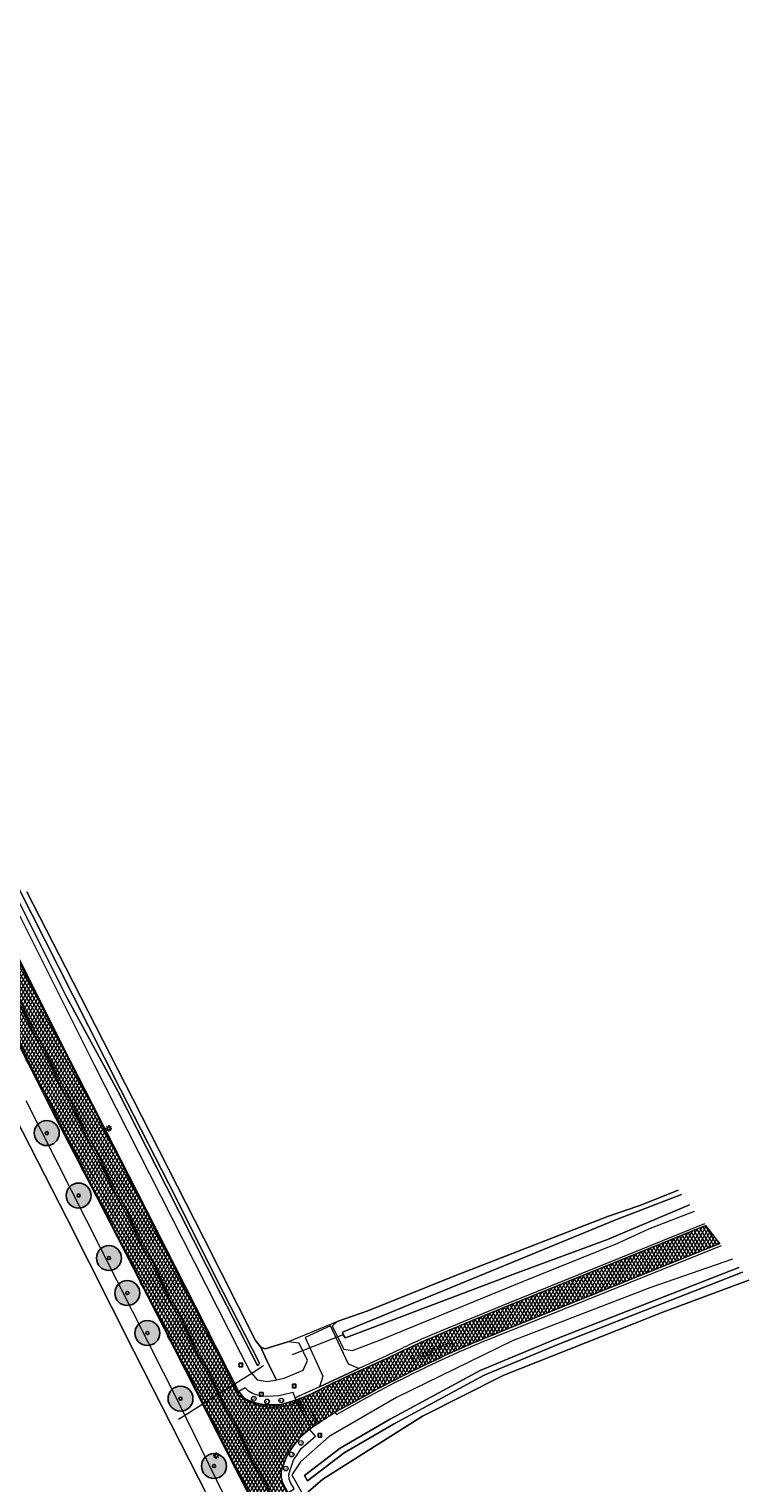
# Model space of a CAD drawing. Header units: metres. Extents: x 101608 to 104514, y 400798 to 405846.
# Tile 74 of 112: x 103110 to 103226, y 403963 to 404196. Entities that reach past the tile are written whole.
import ezdxf
from ezdxf.enums import TextEntityAlignment as Align

# ---------------------------------------------------------------- set-up
doc = ezdxf.new("R2010")
doc.units = ezdxf.units.M
for name, color, linetype, lineweight in [('B-WE-GR-BOOM-A', 63, 'Continuous', 25), ('B-WE-GR-BOOM-S', 90, 'Continuous', 25), ('B-WE-GR-BOUWLAND-GV', 80, 'Continuous', 13), ('B-WE-GR-GRAS-GV', 60, 'Continuous', 13), ('B-WE-IE-MEUBILAIR_WEGMEUBILAIR-S', 7, 'Continuous', 25), ('B-WE-KL-ET_LS_OV_LICHTMAST-S', 190, 'Continuous', 25), ('B-WE-KW-KUNSTWERK_DUIKER-G', 170, 'Continuous', 18), ('B-WE-OG-TOPOGRAFIE-T18', 7, 'Continuous', 18), ('B-WE-OG-WATER_GREPPEL-GV', 160, 'Continuous', 18), ('B-WE-OG-WATER_SLOOT-GV', 120, 'Continuous', 18), ('B-WE-VH-GESLOTENVERHARDING_ASFALT-A-500', 12, 'Continuous', 18), ('B-WE-VH-KANTVERHARDING-G', 60, 'Continuous', 18), ('B-WE-VH-VERHARDING_GESLOTEN-GV', 252, 'Continuous', 18), ('B-WE-VH-VERHARDING_HALFVERHARDING-GV', 252, 'Continuous', 18), ('B-WE-VH-VERHARDING_OPEN-GV', 252, 'Continuous', 18), ('B-WE-VW-AFSLUITPAAL-S', 7, 'Continuous', 25), ('B-WE-VW-MARKERING_PICTOGRAM-G', 7, 'Continuous', 18)]:
    doc.layers.add(name, color=color, linetype=linetype, lineweight=lineweight)
doc.styles.add('NLCS-ISO', font='NLCS-ISO.ttf')
doc.styles.add('NLCS-ISO-ANNOTATIVE-T25', font='NLCS-ISO.ttf', dxfattribs={"height": 2.5})
pattern_1 = [(60, (0, 0), (-0.4330127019, 0.25), []), (120, (0, 0), (-0.4330127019, -0.25), [])]

# ---------------------------------------------------------------- blocks, each defined once
blk = doc.blocks.new('SIE-WEG_VERKEERSBORD-SO')
at = {"color": 0, "linetype": 'ByBlock', "lineweight": -2}
blk.add_lwpolyline([(-1.125, -1.125), (1.125, -1.125), (1.125, 1.125), (-1.125, 1.125)], close=True, dxfattribs=at)
at = {"color": 0, "linetype": 'ByBlock', "lineweight": -2, "style": 'NLCS-ISO'}
blk.add_text('vb', height=1.5, dxfattribs=at).set_placement((0, 0), align=Align.MIDDLE_CENTER)
blk = doc.blocks.new('SKL-ET_OV_LICHTMAST-SO')
at = {"color": 0, "linetype": 'ByBlock', "lineweight": -2}
for points in [[(-1.25, 0), (-2, 0)], [(-1.41, 1.41), (-0.88, 0.88)], [(0, 2), (0, 1.25)], [(0.88, 0.88), (1.41, 1.41)], [(2, 0), (1.25, 0)], [(-1.41, -1.41), (-0.88, -0.88)], [(0, -1.25), (0, -2)], [(0.88, -0.88), (1.41, -1.41)]]:
    blk.add_lwpolyline(points, dxfattribs=at)
blk.add_circle((0, 0), 1, dxfattribs=at)
blk = doc.blocks.new('SVW-AFSLUITPAAL-SO')
at = {"lineweight": 18}
blk.add_circle((0, 0), 1.5, dxfattribs=at)
at = {"lineweight": 18, "style": 'NLCS-ISO'}
blk.add_text('af', height=1.8, dxfattribs=at).set_placement((0, 0), align=Align.MIDDLE_CENTER)
blk = doc.blocks.new('SGR-BOOM_01-SO')
at = {"layer": 'B-WE-GR-BOOM-A'}
h = blk.add_hatch(color=256, dxfattribs=at)
h.dxf.hatch_style = 1
edge = h.paths.add_edge_path()
edge.add_arc((0, 0), 2, 0, 360)
at = {"color": 0, "linetype": 'ByBlock', "lineweight": -2}
for radius in [2, 0.25]:
    blk.add_circle((0, 0), radius, dxfattribs=at)

msp = doc.modelspace()

# ---------------------------------------------------------------- hatches: boundary and pattern name
at = {"layer": 'B-WE-VH-GESLOTENVERHARDING_ASFALT-A-500'}
h = msp.add_hatch(dxfattribs=at)
h.set_pattern_fill('AVH-ASFALT-SOD', color=256, scale=0.5, pattern_type=2)
h.set_pattern_definition(pattern_1)
h.paths.add_polyline_path([(103098.409, 404066.865), (103092.046, 404079.407), (103085.547, 404092.108), (103083.663, 404095.824), (103083.075, 404096.983), (103079.207, 404104.612), (103078.631, 404105.748), (103071.059, 404120.698), (103064.317, 404134.046), (103057.444, 404147.544), (103050.458, 404161.124), (103047.484, 404167.002), (103043.281, 404175.256), (103037.107, 404187.087), (103037.078, 404187.069), (103037.049, 404187.052), (103037.019, 404187.036), (103036.988, 404187.021), (103036.957, 404187.008), (103036.686, 404186.944), (103036.408, 404186.965), (103036.15, 404187.07), (103035.936, 404187.248), (103035.786, 404187.483), (103033.926, 404191.028), (103030.375, 404189.178), (103032.231, 404185.61), (103032.319, 404185.322), (103032.32, 404185.022), (103032.234, 404184.733), (103032.07, 404184.482), (103031.84, 404184.288), (103031.728, 404184.228), (103039.369, 404169.457), (103039.318, 404169.042), (103043.048, 404161.824), (103045.662, 404157.026), (103052.862, 404142.874), (103061.965, 404124.849), (103066.926, 404115.016), (103070.517, 404107.981), (103074.137, 404100.961), (103077.445, 404094.304), (103080.773, 404087.659), (103084.438, 404080.404), (103088.127, 404073.163), (103091.905, 404065.829), (103095.626, 404058.467), (103098.233, 404053.224), (103100.811, 404047.966), (103106.894, 404036.304), (103114.461, 404021.347), (103123.151, 404004.568), (103131.736, 403987.749), (103142.001, 403967.574), (103145.933, 403959.87), (103150.045, 403951.813), (103158.014, 403936.054), (103158.467, 403935.103), (103164.292, 403937.324), (103159.918, 403946.318), (103152.086, 403961.538), (103151.658, 403961.314), (103150.8, 403962.917), (103150.607, 403963.782), (103150.61, 403964.71), (103150.84, 403965.474), (103151.212, 403966.484), (103151.538, 403967.225), (103152.312, 403968.411), (103152.831, 403969.171), (103153.735, 403970.266), (103155.153, 403971.462), (103155.312, 403971.573), (103153.232, 403975.8), (103153.062, 403976.145), (103152.958, 403976.102), (103150.428, 403975.382), (103148.696, 403975.368), (103147.637, 403975.412), (103146.465, 403975.68), (103145.385, 403976.066), (103144.605, 403976.5), (103143.831, 403977.514), (103135.168, 403994.566), (103126.192, 404012.17), (103115.659, 404032.752), (103106.08, 404051.936), (103102.235, 404059.394)])
h = msp.add_hatch(dxfattribs=at)
h.set_pattern_fill('AVH-ASFALT-SOD', color=256, scale=0.5, pattern_type=2)
h.set_pattern_definition(pattern_1)
h.paths.add_polyline_path([(103218.644, 404004.087), (103187.154, 403991.34), (103181.845, 403989.136), (103177.153, 403987.184), (103174.665, 403986.129), (103174.147, 403985.905), (103173.63, 403985.678), (103173.114, 403985.449), (103172.6, 403985.217), (103172.086, 403984.983), (103171.648, 403984.779), (103171.21, 403984.574), (103170.774, 403984.367), (103170.337, 403984.159), (103169.902, 403983.95), (103167.744, 403982.917), (103165.679, 403981.965), (103163.606, 403981.038), (103161.812, 403980.241), (103158.873, 403978.853), (103155.552, 403977.196), (103155.305, 403977.087), (103155.058, 403976.979), (103154.81, 403976.872), (103154.562, 403976.766), (103154.314, 403976.661), (103154.076, 403976.562), (103153.837, 403976.463), (103153.481, 403976.317), (103153.062, 403976.145), (103153.232, 403975.8), (103155.312, 403971.573), (103155.671, 403971.824), (103156.202, 403972.196), (103156.309, 403972.271), (103156.416, 403972.345), (103156.78, 403972.594), (103157.146, 403972.842), (103157.513, 403973.087), (103157.881, 403973.33), (103158.251, 403973.571), (103159.226, 403974.171), (103160.001, 403974.614), (103161.513, 403975.427), (103165.473, 403977.609), (103166.241, 403978.021), (103166.726, 403978.278), (103167.211, 403978.534), (103167.698, 403978.788), (103168.185, 403979.041), (103168.673, 403979.292), (103169.168, 403979.544), (103169.663, 403979.795), (103170.159, 403980.045), (103170.656, 403980.293), (103171.153, 403980.54), (103173.679, 403981.767), (103176.104, 403982.919), (103176.572, 403983.14), (103177.04, 403983.359), (103177.509, 403983.577), (103177.979, 403983.793), (103178.449, 403984.008), (103179.008, 403984.259), (103179.569, 403984.507), (103180.13, 403984.752), (103180.693, 403984.994), (103181.257, 403985.234), (103181.941, 403985.521), (103182.626, 403985.806), (103183.312, 403986.09), (103183.998, 403986.372), (103184.685, 403986.653), (103186.468, 403987.376), (103220.887, 404001.232)])

# ---------------------------------------------------------------- linework, layer by layer
at = {"layer": 'B-WE-GR-BOUWLAND-GV', "flags": 128}
for points in [[(103140.316, 403957.715), (103127.003, 403983.948), (103116.234, 404005.268), (103106.815, 404023.784), (103096.468, 404044.225), (103088.144, 404060.538), (103077.888, 404080.654), (103068.693, 404098.574), (103068.368, 404098.373), (103026.754, 404073.053), (103027.604, 404071.769), (103029.04, 404069.615), (103031.04, 404066.495), (103032.992, 404063.345), (103034.889, 404060.179), (103043.768, 404046.794), (103049.436, 404038.194), (103055.084, 404029.58), (103060.826, 404020.752), (103074.537, 403999.695), (103084.786, 403984.483), (103096.618, 403966.919), (103107.641, 403950.694)], [(103109.859, 404057.608), (103116.089, 404045.417), (103126.823, 404024.407), (103138.182, 404002.074), (103146.499, 403985.678), (103147.339, 403984.624), (103148.022, 403984.355), (103151.637, 403985.475), (103159.541, 403988.73), (103164.48, 403990.449), (103178.426, 403996.04), (103203.037, 404005.592), (103208.188, 404007.379), (103214.178, 404009.769)]]:
    msp.add_lwpolyline(points, dxfattribs=at)
at = {"layer": 'B-WE-GR-GRAS-GV', "flags": 128}
msp.add_lwpolyline([(103225.519, 403995.34), (103211.29, 403990.032), (103207.017, 403988.342), (103186.25, 403980.131), (103173.229, 403973.562), (103157.27, 403963.451), (103154.905, 403961.412)], dxfattribs=at)
at = {"layer": 'B-WE-KW-KUNSTWERK_DUIKER-G', "flags": 128}
for points in [[(103152.418, 403983.44), (103160.685, 403986.694)], [(103147.739, 403981.594), (103146.024, 403980.513), (103143.198, 403978.731), (103137.854, 403975.362), (103135.416, 403973.825), (103134.16, 403973.033)]]:
    msp.add_lwpolyline(points, dxfattribs=at)
at = {"layer": 'B-WE-OG-WATER_GREPPEL-GV', "flags": 128}
for points in [[(103116.182, 404040.78), (103124.433, 404025.651), (103132.148, 404010.423), (103140.932, 403993.124), (103146.82, 403981.668), (103147.014, 403981.832), (103147.138, 403982.04), (103141.294, 403993.449), (103132.567, 404010.765), (103124.851, 404025.933), (103117.239, 404041.049), (103088.828, 404097.081), (103088.508, 404096.842), (103088.227, 404096.642)], [(103146.82, 403981.668), (103140.932, 403993.124), (103132.148, 404010.423), (103124.433, 404025.651), (103116.182, 404040.78), (103088.227, 404096.642), (103088.508, 404096.842), (103088.828, 404097.081), (103117.239, 404041.049), (103124.851, 404025.933), (103132.567, 404010.765), (103141.294, 403993.449), (103147.138, 403982.04), (103147.014, 403981.832)], [(103151.637, 403985.475), (103148.022, 403984.355), (103147.339, 403984.624), (103148.474, 403982.115), (103149.857, 403979.393), (103151.071, 403979.639), (103154.128, 403980.933), (103154.803, 403982.457), (103153.472, 403985.238)]]:
    msp.add_lwpolyline(points, close=True, dxfattribs=at)
for points in [[(103107.133, 404056.903), (103120.626, 404029.861), (103131.265, 404008.935), (103144.006, 403983.745), (103145.59, 403980.782), (103146.744, 403979.394), (103148.324, 403979.082), (103149.857, 403979.393), (103148.474, 403982.115), (103147.339, 403984.624), (103146.499, 403985.678), (103138.182, 404002.074), (103126.823, 404024.407), (103116.089, 404045.417), (103109.859, 404057.608)], [(103106.815, 404023.784), (103116.234, 404005.268), (103127.003, 403983.948), (103140.316, 403957.715)], [(103142.628, 403958.414), (103134.221, 403975.567), (103121.818, 404000.203), (103109.759, 404024.07)]]:
    msp.add_lwpolyline(points, dxfattribs=at)
at = {"layer": 'B-WE-OG-WATER_SLOOT-GV', "flags": 128}
for points in [[(103214.178, 404009.769), (103208.188, 404007.379), (103203.037, 404005.592), (103178.426, 403996.04), (103164.48, 403990.449), (103159.541, 403988.73), (103158.775, 403987.964), (103160.65, 403984.262), (103162.018, 403984.082), (103166.506, 403985.779), (103189.02, 403995.036), (103204.527, 404001.26), (103209.481, 404003.573), (103216.803, 404006.429)], [(103214.74, 404009.054), (103204.038, 404004.989), (103160.434, 403986.99), (103160.537, 403986.606), (103160.914, 403986.104), (103188.402, 403996.523), (103202.85, 404001.84), (103216.008, 404007.441)], [(103216.008, 404007.441), (103202.85, 404001.84)], [(103222.867, 403998.714), (103209.669, 403994.13), (103187.779, 403985.68), (103169.05, 403976.541), (103158.279, 403970.291), (103153.669, 403966.231), (103152.3, 403964.172), (103153.03, 403962.827), (103154.15, 403960.761), (103154.395, 403960.972), (103154.905, 403961.412), (103157.27, 403963.451), (103173.229, 403973.562), (103186.25, 403980.131), (103207.017, 403988.342), (103211.29, 403990.032), (103225.519, 403995.34)], [(103223.91, 403997.387), (103194.27, 403985.768), (103182.478, 403980.861), (103167.938, 403973.013), (103160.065, 403968.429), (103154.341, 403964.027), (103154.818, 403963.196), (103160.7, 403967.696), (103168.572, 403972.28), (103183.112, 403980.128), (103194.904, 403985.034), (103224.503, 403996.632)], [(103224.503, 403996.632), (103194.904, 403985.034), (103183.112, 403980.128), (103168.572, 403972.28), (103160.7, 403967.696), (103154.818, 403963.196), (103154.341, 403964.027)]]:
    msp.add_lwpolyline(points, dxfattribs=at)
at = {"layer": 'B-WE-OG-WATER_SLOOT-GV'}
for points in [[(103202.85, 404001.84), (103188.402, 403996.523), (103160.914, 403986.104), (103160.537, 403986.606), (103160.434, 403986.99), (103204.038, 404004.989), (103214.74, 404009.054)], [(103154.341, 403964.027), (103160.065, 403968.429), (103167.938, 403973.013), (103182.478, 403980.861), (103194.27, 403985.768), (103223.91, 403997.387)]]:
    msp.add_lwpolyline(points, dxfattribs=at)
at = {"layer": 'B-WE-VH-KANTVERHARDING-G', "flags": 128}
for points in [[(103151.658, 403961.314), (103150.8, 403962.917), (103150.607, 403963.782), (103150.61, 403964.71), (103150.84, 403965.474), (103151.212, 403966.484), (103151.538, 403967.225), (103152.312, 403968.411), (103152.831, 403969.171), (103153.735, 403970.266), (103155.153, 403971.462), (103155.312, 403971.573), (103153.232, 403975.8), (103153.062, 403976.145), (103152.958, 403976.102), (103150.428, 403975.382), (103148.696, 403975.368), (103147.637, 403975.412), (103146.465, 403975.68), (103145.385, 403976.066), (103144.605, 403976.5), (103143.831, 403977.514), (103135.168, 403994.566), (103126.192, 404012.17), (103115.659, 404032.752), (103106.08, 404051.936)], [(103106.894, 404036.304), (103114.461, 404021.347), (103123.151, 404004.568), (103131.736, 403987.749), (103142.001, 403967.574), (103145.933, 403959.87)]]:
    msp.add_lwpolyline(points, dxfattribs=at)
msp.add_lwpolyline([(103218.644, 404004.087), (103187.154, 403991.34), (103181.845, 403989.136), (103177.153, 403987.184), (103174.665, 403986.129), (103174.147, 403985.905), (103173.63, 403985.678), (103173.114, 403985.449), (103172.6, 403985.217), (103172.086, 403984.983), (103171.648, 403984.779), (103171.21, 403984.574), (103170.774, 403984.367), (103170.337, 403984.159), (103169.902, 403983.95), (103167.744, 403982.917), (103165.679, 403981.965), (103163.606, 403981.038), (103161.812, 403980.241), (103158.873, 403978.853), (103155.552, 403977.196), (103155.305, 403977.087), (103155.058, 403976.979), (103154.81, 403976.872), (103154.562, 403976.766), (103154.314, 403976.661), (103154.076, 403976.562), (103153.837, 403976.463), (103153.481, 403976.317), (103153.062, 403976.145), (103153.232, 403975.8), (103155.312, 403971.573), (103155.671, 403971.824), (103156.202, 403972.196), (103156.309, 403972.271), (103156.416, 403972.345), (103156.78, 403972.594), (103157.146, 403972.842), (103157.513, 403973.087), (103157.881, 403973.33), (103158.251, 403973.571), (103159.226, 403974.171), (103160.001, 403974.614), (103161.513, 403975.427), (103165.473, 403977.609), (103166.241, 403978.021), (103166.726, 403978.278), (103167.211, 403978.534), (103167.698, 403978.788), (103168.185, 403979.041), (103168.673, 403979.292), (103169.168, 403979.544), (103169.663, 403979.795), (103170.159, 403980.045), (103170.656, 403980.293), (103171.153, 403980.54), (103173.679, 403981.767), (103176.104, 403982.919), (103176.572, 403983.14), (103177.04, 403983.359), (103177.509, 403983.577), (103177.979, 403983.793), (103178.449, 403984.008), (103179.008, 403984.259), (103179.569, 403984.507), (103180.13, 403984.752), (103180.693, 403984.994), (103181.257, 403985.234), (103181.941, 403985.521), (103182.626, 403985.806), (103183.312, 403986.09), (103183.998, 403986.372), (103184.685, 403986.653), (103186.468, 403987.376), (103220.887, 404001.232)], close=True, dxfattribs=at)
at = {"layer": 'B-WE-VH-VERHARDING_GESLOTEN-GV', "flags": 128}
for points in [[(103151.658, 403961.314), (103150.8, 403962.917), (103150.607, 403963.782), (103150.61, 403964.71), (103150.84, 403965.474), (103151.212, 403966.484), (103151.538, 403967.225), (103152.312, 403968.411), (103152.831, 403969.171), (103153.735, 403970.266), (103155.153, 403971.462), (103155.312, 403971.573), (103153.232, 403975.8), (103153.062, 403976.145), (103152.958, 403976.102), (103150.428, 403975.382), (103148.696, 403975.368), (103147.637, 403975.412), (103146.465, 403975.68), (103145.385, 403976.066), (103144.605, 403976.5), (103143.831, 403977.514), (103135.168, 403994.566), (103126.192, 404012.17), (103115.659, 404032.752), (103106.08, 404051.936)], [(103106.894, 404036.304), (103114.461, 404021.347), (103123.151, 404004.568), (103131.736, 403987.749), (103142.001, 403967.574), (103145.933, 403959.87)], [(103218.644, 404004.087), (103187.154, 403991.34), (103181.845, 403989.136), (103177.153, 403987.184), (103174.665, 403986.129), (103174.147, 403985.905), (103173.63, 403985.678), (103173.114, 403985.449), (103172.6, 403985.217), (103172.086, 403984.983), (103171.648, 403984.779), (103171.21, 403984.574), (103170.774, 403984.367), (103170.337, 403984.159), (103169.902, 403983.95), (103167.744, 403982.917), (103165.679, 403981.965), (103163.606, 403981.038), (103161.812, 403980.241), (103158.873, 403978.853), (103155.552, 403977.196), (103155.305, 403977.087), (103155.058, 403976.979), (103154.81, 403976.872), (103154.562, 403976.766), (103154.314, 403976.661), (103154.076, 403976.562), (103153.837, 403976.463), (103153.481, 403976.317), (103153.062, 403976.145), (103153.232, 403975.8), (103155.312, 403971.573), (103155.671, 403971.824), (103156.202, 403972.196), (103156.309, 403972.271), (103156.416, 403972.345), (103156.78, 403972.594), (103157.146, 403972.842), (103157.513, 403973.087), (103157.881, 403973.33), (103158.251, 403973.571), (103159.226, 403974.171), (103160.001, 403974.614), (103161.513, 403975.427), (103165.473, 403977.609), (103166.241, 403978.021), (103166.726, 403978.278), (103167.211, 403978.534), (103167.698, 403978.788), (103168.185, 403979.041), (103168.673, 403979.292), (103169.168, 403979.544), (103169.663, 403979.795), (103170.159, 403980.045), (103170.656, 403980.293), (103171.153, 403980.54), (103173.679, 403981.767), (103176.104, 403982.919), (103176.572, 403983.14), (103177.04, 403983.359), (103177.509, 403983.577), (103177.979, 403983.793), (103178.449, 403984.008), (103179.008, 403984.259), (103179.569, 403984.507), (103180.13, 403984.752), (103180.693, 403984.994), (103181.257, 403985.234), (103181.941, 403985.521), (103182.626, 403985.806), (103183.312, 403986.09), (103183.998, 403986.372), (103184.685, 403986.653), (103186.468, 403987.376), (103220.887, 404001.232)]]:
    msp.add_lwpolyline(points, dxfattribs=at)
at = {"layer": 'B-WE-VH-VERHARDING_HALFVERHARDING-GV', "flags": 128}
for points in [[(103218.401, 404004.396), (103186.986, 403991.676), (103181.674, 403989.495), (103174.475, 403986.471), (103173.962, 403986.254), (103173.45, 403986.035), (103172.94, 403985.813), (103172.43, 403985.588), (103171.922, 403985.36), (103171.517, 403985.173), (103171.114, 403984.984), (103170.711, 403984.793), (103170.309, 403984.601), (103169.908, 403984.406), (103167.549, 403983.275), (103164.59, 403981.91), (103163.046, 403981.21), (103156.74, 403978.261), (103152.819, 403976.495), (103152.958, 403976.102), (103153.062, 403976.145), (103153.481, 403976.317), (103153.837, 403976.463), (103154.076, 403976.562), (103154.314, 403976.661), (103154.562, 403976.766), (103154.81, 403976.872), (103155.058, 403976.979), (103155.305, 403977.087), (103155.552, 403977.196), (103158.873, 403978.853), (103161.812, 403980.241), (103163.606, 403981.038), (103165.679, 403981.965), (103167.744, 403982.917), (103169.902, 403983.95), (103170.337, 403984.159), (103170.774, 403984.367), (103171.21, 403984.574), (103171.648, 403984.779), (103172.086, 403984.983), (103172.6, 403985.217), (103173.114, 403985.449), (103173.63, 403985.678), (103174.147, 403985.905), (103174.665, 403986.129), (103177.153, 403987.184), (103181.845, 403989.136), (103187.154, 403991.34), (103218.644, 404004.087)], [(103220.887, 404001.232), (103186.468, 403987.376), (103184.685, 403986.653), (103183.998, 403986.372), (103183.312, 403986.09), (103182.626, 403985.806), (103181.941, 403985.521), (103181.257, 403985.234), (103180.693, 403984.994), (103180.13, 403984.752), (103179.569, 403984.507), (103179.008, 403984.259), (103178.449, 403984.008), (103177.979, 403983.793), (103177.509, 403983.577), (103177.04, 403983.359), (103176.572, 403983.14), (103176.104, 403982.919), (103173.679, 403981.767), (103171.153, 403980.54), (103170.656, 403980.293), (103170.159, 403980.045), (103169.663, 403979.795), (103169.168, 403979.544), (103168.673, 403979.292), (103168.185, 403979.041), (103167.698, 403978.788), (103167.211, 403978.534), (103166.726, 403978.278), (103166.241, 403978.021), (103165.473, 403977.609), (103161.513, 403975.427), (103160.001, 403974.614), (103159.226, 403974.171), (103159.474, 403973.83), (103162.895, 403975.742), (103164.808, 403976.8), (103166.41, 403977.668), (103168.802, 403978.926), (103169.315, 403979.19), (103169.829, 403979.453), (103170.343, 403979.714), (103170.859, 403979.972), (103171.376, 403980.229), (103171.878, 403980.476), (103172.381, 403980.721), (103172.884, 403980.965), (103173.388, 403981.207), (103173.893, 403981.448), (103176.279, 403982.572), (103178.612, 403983.65), (103179.17, 403983.9), (103179.729, 403984.147), (103180.289, 403984.391), (103180.851, 403984.633), (103181.414, 403984.871), (103182.097, 403985.157), (103182.781, 403985.441), (103183.465, 403985.723), (103184.15, 403986.004), (103184.836, 403986.283), (103221.133, 404000.92)]]:
    msp.add_lwpolyline(points, dxfattribs=at)
msp.add_lwpolyline([(103156.74, 403978.261), (103163.046, 403981.21), (103161.353, 403981.892), (103158.493, 403988.003), (103154.458, 403986.148), (103157.256, 403979.946)], close=True, dxfattribs=at)
at = {"layer": 'B-WE-VH-VERHARDING_OPEN-GV', "flags": 128}
for points in [[(103152.487, 403977.359), (103150.196, 403976.807), (103148.375, 403976.7), (103147.225, 403976.799), (103146.606, 403976.986), (103146.013, 403977.174), (103145.343, 403977.554), (103144.812, 403978.07), (103143.831, 403977.514), (103144.605, 403976.5), (103145.385, 403976.066), (103146.465, 403975.68), (103147.637, 403975.412), (103148.696, 403975.368), (103150.428, 403975.382), (103152.958, 403976.102), (103152.819, 403976.495)], [(103156.086, 403970.37), (103155.153, 403971.462), (103153.735, 403970.266), (103152.831, 403969.171), (103152.312, 403968.411), (103151.538, 403967.225), (103151.212, 403966.484), (103150.84, 403965.474), (103150.61, 403964.71), (103150.607, 403963.782), (103150.8, 403962.917), (103151.658, 403961.314), (103152.086, 403961.538), (103152.655, 403961.893), (103152.075, 403962.938), (103151.876, 403963.427), (103151.833, 403964.129), (103152.024, 403964.958), (103152.12, 403965.224), (103152.58, 403966.497), (103153.231, 403967.538), (103153.815, 403968.345), (103154.498, 403968.935)]]:
    msp.add_lwpolyline(points, close=True, dxfattribs=at)
at = {"layer": 'B-WE-VW-MARKERING_PICTOGRAM-G', "flags": 128}
for points in [[(102962.362, 404333.388), (103017.286, 404225.282), (103023.078, 404214.057), (103032.443, 404195.639), (103033.427, 404192.029), (103033.492, 404191.811), (103033.561, 404191.594), (103033.634, 404191.379), (103033.712, 404191.165), (103033.793, 404190.953), (103035.616, 404187.432), (103035.704, 404187.291), (103035.796, 404187.152), (103035.89, 404187.015), (103035.988, 404186.88), (103036.089, 404186.748), (103038.875, 404183.332), (103043.126, 404175.097), (103084.182, 404094.337), (103122.269, 404019.395), (103143.832, 403976.937)], [(103158.086, 403936.53), (103138.512, 403974.808), (103117.216, 404016.515), (103079.217, 404091.215), (103033.649, 404180.915), (103032.61, 404184.781), (103032.564, 404184.995), (103032.513, 404185.208), (103032.456, 404185.42), (103032.393, 404185.63), (103032.325, 404185.838), (103030.664, 404189.023), (103030.56, 404189.193), (103030.447, 404189.358), (103030.328, 404189.517), (103030.201, 404189.671), (103030.068, 404189.819), (103027.413, 404192.849), (103014.725, 404217.583), (103000.849, 404244.573), (102956.449, 404331.932)], [(103161.39, 403936.239), (103141.064, 403975.912), (103119.694, 404017.769), (103081.704, 404092.44), (103037.08, 404180.177)], [(103161.629, 403936.362), (103141.287, 403976.123), (103119.974, 404017.931), (103081.998, 404092.512), (103037.31, 404180.319)], [(103143.832, 403976.937), (103145.219, 403976.026), (103146.749, 403975.384), (103148.371, 403975.034), (103150.029, 403974.988), (103151.668, 403975.246), (103153.232, 403975.8)], [(103156.416, 403972.345), (103154.314, 403976.661)], [(103153.481, 403976.317), (103155.671, 403971.824)]]:
    msp.add_lwpolyline(points, dxfattribs=at)

# ---------------------------------------------------------------- block references
at = {"layer": 'B-WE-GR-BOOM-S'}
for p in [(103113.044, 404018.914), (103118.137, 404008.909), (103122.995, 403998.89), (103125.933, 403993.287), (103129.157, 403986.873), (103134.462, 403976.369), (103139.828, 403965.557)]:
    msp.add_blockref('SGR-BOOM_01-SO', p, dxfattribs=at)
at = {"layer": 'B-WE-IE-MEUBILAIR_WEGMEUBILAIR-S', "xscale": 0.25, "yscale": 0.25, "zscale": 0.25}
for p in [(103144.115, 403981.755), (103147.416, 403977.051), (103152.68, 403978.393), (103156.789, 403970.489)]:
    msp.add_blockref('SIE-WEG_VERKEERSBORD-SO', p, dxfattribs=at)
at = {"layer": 'B-WE-KL-ET_LS_OV_LICHTMAST-S', "xscale": 0.25, "yscale": 0.25, "zscale": 0.25}
for p in [(103122.981, 404019.673), (103140.186, 403967.227)]:
    msp.add_blockref('SKL-ET_OV_LICHTMAST-SO', p, dxfattribs=at)
at = {"layer": 'B-WE-VW-AFSLUITPAAL-S', "xscale": 0.25, "yscale": 0.25, "zscale": 0.25}
for p in [(103146.198, 403976.353), (103148.335, 403975.919), (103150.602, 403976.061), (103153.739, 403969.266), (103152.252, 403967.388), (103151.326, 403965.159)]:
    msp.add_blockref('SVW-AFSLUITPAAL-SO', p, dxfattribs=at)

# ---------------------------------------------------------------- texts
at = {"layer": 'B-WE-OG-TOPOGRAFIE-T18', "style": 'NLCS-ISO-ANNOTATIVE-T25'}
msp.add_text('Langeweg', height=1.25, rotation=26.1, dxfattribs=at).set_placement((103174.788, 403984.026), align=Align.MIDDLE)

doc.saveas('drawing.dxf')
